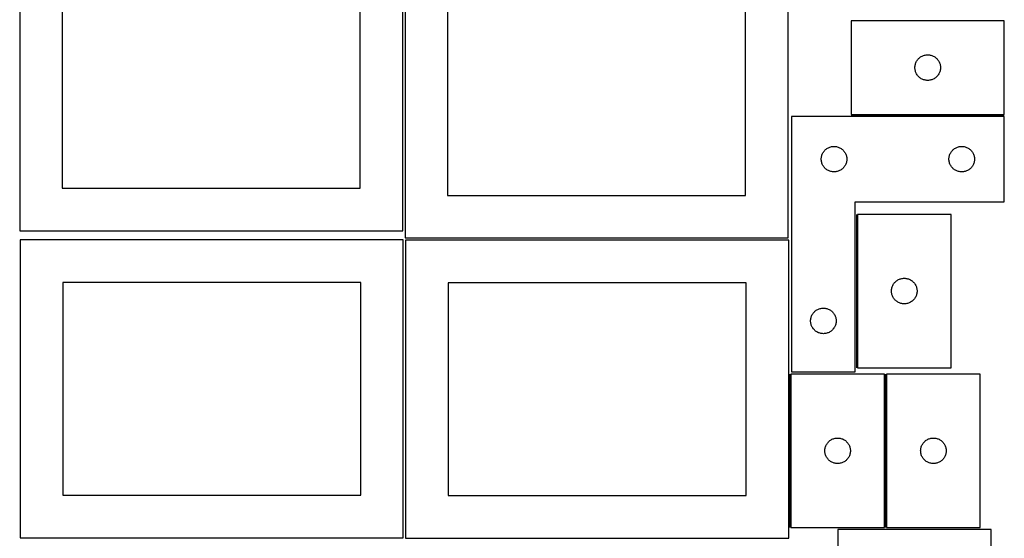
# Model space of a CAD drawing. Header units: millimetres. Extents: x 7 to 1243, y 7 to 2493.
# Tile 3 of 16: x 550 to 1243, y 429 to 795. Entities that reach past the tile are written whole.
import ezdxf

# ---------------------------------------------------------------- set-up
doc = ezdxf.new("R2010")
doc.units = ezdxf.units.MM
doc.layers.add('COMMON', color=5, linetype='CONTINUOUS', true_color=0x0000ff)
doc.layers.add('CUT', color=7, linetype='CONTINUOUS', true_color=0x000000)

msp = doc.modelspace()

# ---------------------------------------------------------------- linework, layer by layer
at = {"layer": 'COMMON'}
for p, q in [((1135.379151, 727.394925), (1243.379151, 727.394925)), ((1139.129151, 657.689788), (1139.129151, 549.689788)), ((1092.181177, 545.114137), (1092.181177, 437.114137)), ((1159.681179, 437.114137), (1159.681179, 545.114137))]:
    msp.add_line(p, q, dxfattribs=at)
at = {"layer": 'CUT'}
for p, q in [((549.572174, 856.146698), (549.572174, 646.146698)), ((819.572174, 646.146698), (819.572174, 856.146698)), ((821.08374, 851.083832), (821.08374, 641.083832)), ((1091.08374, 641.083832), (1091.08374, 851.083832)), ((579.572174, 826.146698), (579.572174, 676.146698)), ((789.572174, 676.146698), (789.572174, 826.146698)), ((851.08374, 821.083832), (851.08374, 671.083832)), ((1061.08374, 671.083832), (1061.08374, 821.083832)), ((1243.379151, 794.144926), (1135.379151, 794.144926)), ((1135.379151, 794.144926), (1135.379151, 728.144926)), ((1243.379151, 728.144926), (1243.379151, 794.144926)), ((1188.790523, 770.125656), (1189.379151, 770.144926)), ((1189.379151, 770.144926), (1189.967779, 770.125656)), ((1180.552083, 762.900739), (1180.685818, 763.474297)), ((1180.685818, 763.474297), (1180.85678, 764.037881)), ((1180.85678, 764.037881), (1181.064235, 764.589077)), ((1181.064235, 764.589077), (1181.307296, 765.125524)), ((1181.307296, 765.125524), (1181.584922, 765.644926)), ((1181.584922, 765.644926), (1181.895924, 766.145058)), ((1181.895924, 766.145058), (1182.238971, 766.623779)), ((1182.238971, 766.623779), (1182.612593, 767.079038)), ((1182.612593, 767.079038), (1183.01519, 767.508887)), ((1183.01519, 767.508887), (1183.445039, 767.911484)), ((1183.445039, 767.911484), (1183.900298, 768.285106)), ((1183.900298, 768.285106), (1184.379019, 768.628152)), ((1184.379019, 768.628152), (1184.879151, 768.939154)), ((1184.879151, 768.939154), (1185.398553, 769.21678)), ((1185.398553, 769.21678), (1185.935, 769.459842)), ((1185.935, 769.459842), (1186.486196, 769.667297)), ((1186.486196, 769.667297), (1187.049779, 769.838258)), ((1187.049779, 769.838258), (1187.623338, 769.971993)), ((1187.623338, 769.971993), (1188.204415, 770.067929)), ((1188.204415, 770.067929), (1188.790523, 770.125656)), ((1189.967779, 770.125656), (1190.553887, 770.067929)), ((1190.553887, 770.067929), (1191.134964, 769.971993)), ((1191.134964, 769.971993), (1191.708522, 769.838258)), ((1191.708522, 769.838258), (1192.272106, 769.667297)), ((1192.272106, 769.667297), (1192.823302, 769.459842)), ((1192.823302, 769.459842), (1193.359749, 769.21678)), ((1193.359749, 769.21678), (1193.879151, 768.939154)), ((1193.879151, 768.939154), (1194.379283, 768.628152)), ((1194.379283, 768.628152), (1194.858004, 768.285106)), ((1194.858004, 768.285106), (1195.313263, 767.911484)), ((1195.313263, 767.911484), (1195.743112, 767.508887)), ((1195.743112, 767.508887), (1196.145709, 767.079038)), ((1196.145709, 767.079038), (1196.519331, 766.623779)), ((1196.519331, 766.623779), (1196.862377, 766.145058)), ((1196.862377, 766.145058), (1197.173379, 765.644926)), ((1197.173379, 765.644926), (1197.451006, 765.125524)), ((1197.451006, 765.125524), (1197.694067, 764.589077)), ((1197.694067, 764.589077), (1197.901522, 764.037881)), ((1197.901522, 764.037881), (1198.072483, 763.474297)), ((1198.072483, 763.474297), (1198.206218, 762.900739)), ((1180.379151, 761.144926), (1180.398421, 761.733554)), ((1180.398421, 760.556298), (1180.379151, 761.144926)), ((1180.398421, 761.733554), (1180.456147, 762.319661)), ((1180.456147, 759.97019), (1180.398421, 760.556298)), ((1180.456147, 762.319661), (1180.552083, 762.900739)), ((1180.552083, 759.389113), (1180.456147, 759.97019)), ((1180.685818, 758.815554), (1180.552083, 759.389113)), ((1180.85678, 758.251971), (1180.685818, 758.815554)), ((1181.064235, 757.700775), (1180.85678, 758.251971)), ((1181.307296, 757.164328), (1181.064235, 757.700775)), ((1181.584922, 756.644926), (1181.307296, 757.164328)), ((1181.895924, 756.144794), (1181.584922, 756.644926)), ((1197.173379, 756.644926), (1196.862377, 756.144794)), ((1197.451006, 757.164328), (1197.173379, 756.644926)), ((1197.694067, 757.700775), (1197.451006, 757.164328)), ((1197.901522, 758.251971), (1197.694067, 757.700775)), ((1198.072483, 758.815554), (1197.901522, 758.251971)), ((1198.206218, 759.389113), (1198.072483, 758.815554)), ((1198.206218, 762.900739), (1198.302155, 762.319661)), ((1198.302155, 759.97019), (1198.206218, 759.389113)), ((1198.302155, 762.319661), (1198.359881, 761.733554)), ((1198.359881, 760.556298), (1198.302155, 759.97019)), ((1198.359881, 761.733554), (1198.379151, 761.144926)), ((1198.379151, 761.144926), (1198.359881, 760.556298)), ((1182.238971, 755.666073), (1181.895924, 756.144794)), ((1182.612593, 755.210813), (1182.238971, 755.666073)), ((1183.01519, 754.780965), (1182.612593, 755.210813)), ((1183.445039, 754.378367), (1183.01519, 754.780965)), ((1183.900298, 754.004746), (1183.445039, 754.378367)), ((1184.379019, 753.661699), (1183.900298, 754.004746)), ((1184.879151, 753.350697), (1184.379019, 753.661699)), ((1185.398553, 753.073071), (1184.879151, 753.350697)), ((1185.935, 752.83001), (1185.398553, 753.073071)), ((1186.486196, 752.622555), (1185.935, 752.83001)), ((1187.049779, 752.451593), (1186.486196, 752.622555)), ((1187.623338, 752.317858), (1187.049779, 752.451593)), ((1188.204415, 752.221922), (1187.623338, 752.317858)), ((1188.790523, 752.164195), (1188.204415, 752.221922)), ((1189.379151, 752.144926), (1188.790523, 752.164195)), ((1189.967779, 752.164195), (1189.379151, 752.144926)), ((1190.553887, 752.221922), (1189.967779, 752.164195)), ((1191.134964, 752.317858), (1190.553887, 752.221922)), ((1191.708522, 752.451593), (1191.134964, 752.317858)), ((1192.272106, 752.622555), (1191.708522, 752.451593)), ((1192.823302, 752.83001), (1192.272106, 752.622555)), ((1193.359749, 753.073071), (1192.823302, 752.83001)), ((1193.879151, 753.350697), (1193.359749, 753.073071)), ((1194.379283, 753.661699), (1193.879151, 753.350697)), ((1194.858004, 754.004746), (1194.379283, 753.661699)), ((1195.313263, 754.378367), (1194.858004, 754.004746)), ((1195.743112, 754.780965), (1195.313263, 754.378367)), ((1196.145709, 755.210813), (1195.743112, 754.780965)), ((1196.519331, 755.666073), (1196.145709, 755.210813)), ((1196.862377, 756.144794), (1196.519331, 755.666073)), ((1093.379151, 726.644925), (1093.379151, 546.644925)), ((1243.379151, 726.644925), (1093.379151, 726.644925)), ((1135.379151, 728.144926), (1243.379151, 728.144926)), ((1243.379151, 666.644925), (1243.379151, 726.644925)), ((1115.307296, 700.625523), (1115.584922, 701.144925)), ((1115.584922, 701.144925), (1115.895924, 701.645057)), ((1115.895924, 701.645057), (1116.238971, 702.123778)), ((1116.238971, 702.123778), (1116.612593, 702.579037)), ((1116.612593, 702.579037), (1117.01519, 703.008886)), ((1117.01519, 703.008886), (1117.445039, 703.411483)), ((1117.445039, 703.411483), (1117.900298, 703.785105)), ((1117.900298, 703.785105), (1118.379019, 704.128151)), ((1118.379019, 704.128151), (1118.879151, 704.439153)), ((1118.879151, 704.439153), (1119.398553, 704.716779)), ((1119.398553, 704.716779), (1119.935, 704.959841)), ((1119.935, 704.959841), (1120.486196, 705.167296)), ((1120.486196, 705.167296), (1121.049779, 705.338257)), ((1121.049779, 705.338257), (1121.623338, 705.471992)), ((1121.623338, 705.471992), (1122.204415, 705.567928)), ((1122.204415, 705.567928), (1122.790523, 705.625655)), ((1122.790523, 705.625655), (1123.379151, 705.644925)), ((1123.379151, 705.644925), (1123.967779, 705.625655)), ((1123.967779, 705.625655), (1124.553887, 705.567928)), ((1124.553887, 705.567928), (1125.134964, 705.471992)), ((1125.134964, 705.471992), (1125.708522, 705.338257)), ((1125.708522, 705.338257), (1126.272106, 705.167296)), ((1126.272106, 705.167296), (1126.823302, 704.959841)), ((1126.823302, 704.959841), (1127.359749, 704.716779)), ((1127.359749, 704.716779), (1127.879151, 704.439153)), ((1127.879151, 704.439153), (1128.379283, 704.128151)), ((1128.379283, 704.128151), (1128.858004, 703.785105)), ((1128.858004, 703.785105), (1129.313263, 703.411483)), ((1129.313263, 703.411483), (1129.743112, 703.008886)), ((1129.743112, 703.008886), (1130.145709, 702.579037)), ((1130.145709, 702.579037), (1130.519331, 702.123778)), ((1130.519331, 702.123778), (1130.862377, 701.645057)), ((1130.862377, 701.645057), (1131.173379, 701.144925)), ((1131.173379, 701.144925), (1131.451006, 700.625523)), ((1205.307296, 700.625523), (1205.584922, 701.144925)), ((1205.584922, 701.144925), (1205.895924, 701.645057)), ((1205.895924, 701.645057), (1206.238971, 702.123778)), ((1206.238971, 702.123778), (1206.612593, 702.579037)), ((1206.612593, 702.579037), (1207.01519, 703.008886)), ((1207.01519, 703.008886), (1207.445039, 703.411483)), ((1207.445039, 703.411483), (1207.900298, 703.785105)), ((1207.900298, 703.785105), (1208.379019, 704.128151)), ((1208.379019, 704.128151), (1208.879151, 704.439153)), ((1208.879151, 704.439153), (1209.398553, 704.716779)), ((1209.398553, 704.716779), (1209.935, 704.959841)), ((1209.935, 704.959841), (1210.486196, 705.167296)), ((1210.486196, 705.167296), (1211.049779, 705.338257)), ((1211.049779, 705.338257), (1211.623338, 705.471992)), ((1211.623338, 705.471992), (1212.204415, 705.567928)), ((1212.204415, 705.567928), (1212.790523, 705.625655)), ((1212.790523, 705.625655), (1213.379151, 705.644925)), ((1213.379151, 705.644925), (1213.967779, 705.625655)), ((1213.967779, 705.625655), (1214.553887, 705.567928)), ((1214.553887, 705.567928), (1215.134964, 705.471992)), ((1215.134964, 705.471992), (1215.708522, 705.338257)), ((1215.708522, 705.338257), (1216.272106, 705.167296)), ((1216.272106, 705.167296), (1216.823302, 704.959841)), ((1216.823302, 704.959841), (1217.359749, 704.716779)), ((1217.359749, 704.716779), (1217.879151, 704.439153)), ((1217.879151, 704.439153), (1218.379283, 704.128151)), ((1218.379283, 704.128151), (1218.858004, 703.785105)), ((1218.858004, 703.785105), (1219.313263, 703.411483)), ((1219.313263, 703.411483), (1219.743112, 703.008886)), ((1219.743112, 703.008886), (1220.145709, 702.579037)), ((1220.145709, 702.579037), (1220.519331, 702.123778)), ((1220.519331, 702.123778), (1220.862377, 701.645057)), ((1220.862377, 701.645057), (1221.173379, 701.144925)), ((1221.173379, 701.144925), (1221.451006, 700.625523)), ((1114.379151, 696.644925), (1114.398421, 697.233553)), ((1114.398421, 696.056297), (1114.379151, 696.644925)), ((1114.398421, 697.233553), (1114.456147, 697.81966)), ((1114.456147, 695.470189), (1114.398421, 696.056297)), ((1114.456147, 697.81966), (1114.552083, 698.400738)), ((1114.552083, 694.889112), (1114.456147, 695.470189)), ((1114.552083, 698.400738), (1114.685818, 698.974296)), ((1114.685818, 694.315553), (1114.552083, 694.889112)), ((1114.685818, 698.974296), (1114.85678, 699.53788)), ((1114.85678, 693.75197), (1114.685818, 694.315553)), ((1114.85678, 699.53788), (1115.064235, 700.089076)), ((1115.064235, 700.089076), (1115.307296, 700.625523)), ((1131.451006, 700.625523), (1131.694067, 700.089076)), ((1131.694067, 700.089076), (1131.901522, 699.53788)), ((1131.901522, 699.53788), (1132.072483, 698.974296)), ((1132.072483, 694.315553), (1131.901522, 693.75197)), ((1132.072483, 698.974296), (1132.206218, 698.400738)), ((1132.206218, 694.889112), (1132.072483, 694.315553)), ((1132.206218, 698.400738), (1132.302155, 697.81966)), ((1132.302155, 695.470189), (1132.206218, 694.889112)), ((1132.302155, 697.81966), (1132.359881, 697.233553)), ((1132.359881, 696.056297), (1132.302155, 695.470189)), ((1132.359881, 697.233553), (1132.379151, 696.644925)), ((1132.379151, 696.644925), (1132.359881, 696.056297)), ((1204.379151, 696.644925), (1204.398421, 697.233553)), ((1204.398421, 696.056297), (1204.379151, 696.644925)), ((1204.398421, 697.233553), (1204.456147, 697.81966)), ((1204.456147, 695.470189), (1204.398421, 696.056297)), ((1204.456147, 697.81966), (1204.552083, 698.400738)), ((1204.552083, 694.889112), (1204.456147, 695.470189)), ((1204.552083, 698.400738), (1204.685818, 698.974296)), ((1204.685818, 694.315553), (1204.552083, 694.889112)), ((1204.685818, 698.974296), (1204.85678, 699.53788)), ((1204.85678, 693.75197), (1204.685818, 694.315553)), ((1204.85678, 699.53788), (1205.064235, 700.089076)), ((1205.064235, 700.089076), (1205.307296, 700.625523)), ((1221.451006, 700.625523), (1221.694067, 700.089076)), ((1221.694067, 700.089076), (1221.901522, 699.53788)), ((1221.901522, 699.53788), (1222.072483, 698.974296)), ((1222.072483, 694.315553), (1221.901522, 693.75197)), ((1222.072483, 698.974296), (1222.206218, 698.400738)), ((1222.206218, 694.889112), (1222.072483, 694.315553)), ((1222.206218, 698.400738), (1222.302155, 697.81966)), ((1222.302155, 695.470189), (1222.206218, 694.889112)), ((1222.302155, 697.81966), (1222.359881, 697.233553)), ((1222.359881, 696.056297), (1222.302155, 695.470189)), ((1222.359881, 697.233553), (1222.379151, 696.644925)), ((1222.379151, 696.644925), (1222.359881, 696.056297)), ((1115.064235, 693.200774), (1114.85678, 693.75197)), ((1115.307296, 692.664327), (1115.064235, 693.200774)), ((1115.584922, 692.144925), (1115.307296, 692.664327)), ((1115.895924, 691.644793), (1115.584922, 692.144925)), ((1116.238971, 691.166072), (1115.895924, 691.644793)), ((1116.612593, 690.710812), (1116.238971, 691.166072)), ((1117.01519, 690.280964), (1116.612593, 690.710812)), ((1117.445039, 689.878366), (1117.01519, 690.280964)), ((1117.900298, 689.504745), (1117.445039, 689.878366)), ((1118.379019, 689.161698), (1117.900298, 689.504745)), ((1118.879151, 688.850696), (1118.379019, 689.161698)), ((1119.398553, 688.57307), (1118.879151, 688.850696)), ((1119.935, 688.330009), (1119.398553, 688.57307)), ((1120.486196, 688.122554), (1119.935, 688.330009)), ((1121.049779, 687.951592), (1120.486196, 688.122554)), ((1121.623338, 687.817857), (1121.049779, 687.951592)), ((1122.204415, 687.721921), (1121.623338, 687.817857)), ((1122.790523, 687.664194), (1122.204415, 687.721921)), ((1123.379151, 687.644925), (1122.790523, 687.664194)), ((1123.967779, 687.664194), (1123.379151, 687.644925)), ((1124.553887, 687.721921), (1123.967779, 687.664194)), ((1125.134964, 687.817857), (1124.553887, 687.721921)), ((1125.708522, 687.951592), (1125.134964, 687.817857)), ((1126.272106, 688.122554), (1125.708522, 687.951592)), ((1126.823302, 688.330009), (1126.272106, 688.122554)), ((1127.359749, 688.57307), (1126.823302, 688.330009)), ((1127.879151, 688.850696), (1127.359749, 688.57307)), ((1128.379283, 689.161698), (1127.879151, 688.850696)), ((1128.858004, 689.504745), (1128.379283, 689.161698)), ((1129.313263, 689.878366), (1128.858004, 689.504745)), ((1129.743112, 690.280964), (1129.313263, 689.878366)), ((1130.145709, 690.710812), (1129.743112, 690.280964)), ((1130.519331, 691.166072), (1130.145709, 690.710812)), ((1130.862377, 691.644793), (1130.519331, 691.166072)), ((1131.173379, 692.144925), (1130.862377, 691.644793)), ((1131.451006, 692.664327), (1131.173379, 692.144925)), ((1131.694067, 693.200774), (1131.451006, 692.664327)), ((1131.901522, 693.75197), (1131.694067, 693.200774)), ((1205.064235, 693.200774), (1204.85678, 693.75197)), ((1205.307296, 692.664327), (1205.064235, 693.200774)), ((1205.584922, 692.144925), (1205.307296, 692.664327)), ((1205.895924, 691.644793), (1205.584922, 692.144925)), ((1206.238971, 691.166072), (1205.895924, 691.644793)), ((1206.612593, 690.710812), (1206.238971, 691.166072)), ((1207.01519, 690.280964), (1206.612593, 690.710812)), ((1207.445039, 689.878366), (1207.01519, 690.280964)), ((1207.900298, 689.504745), (1207.445039, 689.878366)), ((1208.379019, 689.161698), (1207.900298, 689.504745)), ((1208.879151, 688.850696), (1208.379019, 689.161698)), ((1209.398553, 688.57307), (1208.879151, 688.850696)), ((1209.935, 688.330009), (1209.398553, 688.57307)), ((1210.486196, 688.122554), (1209.935, 688.330009)), ((1211.049779, 687.951592), (1210.486196, 688.122554)), ((1211.623338, 687.817857), (1211.049779, 687.951592)), ((1212.204415, 687.721921), (1211.623338, 687.817857)), ((1212.790523, 687.664194), (1212.204415, 687.721921)), ((1213.379151, 687.644925), (1212.790523, 687.664194)), ((1213.967779, 687.664194), (1213.379151, 687.644925)), ((1214.553887, 687.721921), (1213.967779, 687.664194)), ((1215.134964, 687.817857), (1214.553887, 687.721921)), ((1215.708522, 687.951592), (1215.134964, 687.817857)), ((1216.272106, 688.122554), (1215.708522, 687.951592)), ((1216.823302, 688.330009), (1216.272106, 688.122554)), ((1217.359749, 688.57307), (1216.823302, 688.330009)), ((1217.879151, 688.850696), (1217.359749, 688.57307)), ((1218.379283, 689.161698), (1217.879151, 688.850696)), ((1218.858004, 689.504745), (1218.379283, 689.161698)), ((1219.313263, 689.878366), (1218.858004, 689.504745)), ((1219.743112, 690.280964), (1219.313263, 689.878366)), ((1220.145709, 690.710812), (1219.743112, 690.280964)), ((1220.519331, 691.166072), (1220.145709, 690.710812)), ((1220.862377, 691.644793), (1220.519331, 691.166072)), ((1221.173379, 692.144925), (1220.862377, 691.644793)), ((1221.451006, 692.664327), (1221.173379, 692.144925)), ((1221.694067, 693.200774), (1221.451006, 692.664327)), ((1221.901522, 693.75197), (1221.694067, 693.200774)), ((579.572174, 676.146698), (789.572174, 676.146698)), ((851.08374, 671.083832), (1061.08374, 671.083832)), ((1138.379151, 546.644925), (1138.379151, 666.644925)), ((1138.379151, 666.644925), (1243.379151, 666.644925)), ((1139.879152, 657.689788), (1139.879152, 549.689788)), ((1205.879152, 657.689788), (1139.879152, 657.689788)), ((1205.879152, 549.689788), (1205.879152, 657.689788)), ((549.572174, 646.146698), (819.572174, 646.146698)), ((819.894128, 639.776161), (549.894128, 639.776161)), ((549.894128, 639.776161), (549.894128, 429.776161)), ((819.894128, 429.776161), (819.894128, 639.776161)), ((821.08374, 641.083832), (1091.08374, 641.083832)), ((1091.431177, 639.568458), (821.431177, 639.568458)), ((821.431177, 639.568458), (821.431177, 429.568458)), ((1091.431177, 429.568458), (1091.431177, 639.568458)), ((1166.94504, 610.456346), (1167.400299, 610.829968)), ((1167.400299, 610.829968), (1167.87902, 611.173014)), ((1167.87902, 611.173014), (1168.379152, 611.484016)), ((1168.379152, 611.484016), (1168.898554, 611.761642)), ((1168.898554, 611.761642), (1169.435001, 612.004703)), ((1169.435001, 612.004703), (1169.986197, 612.212159)), ((1169.986197, 612.212159), (1170.54978, 612.38312)), ((1170.54978, 612.38312), (1171.123339, 612.516855)), ((1171.123339, 612.516855), (1171.704416, 612.612791)), ((1171.704416, 612.612791), (1172.290524, 612.670518)), ((1172.290524, 612.670518), (1172.879152, 612.689788)), ((1172.879152, 612.689788), (1173.46778, 612.670518)), ((1173.46778, 612.670518), (1174.053888, 612.612791)), ((1174.053888, 612.612791), (1174.634965, 612.516855)), ((1174.634965, 612.516855), (1175.208523, 612.38312)), ((1175.208523, 612.38312), (1175.772107, 612.212159)), ((1175.772107, 612.212159), (1176.323303, 612.004703)), ((1176.323303, 612.004703), (1176.85975, 611.761642)), ((1176.85975, 611.761642), (1177.379152, 611.484016)), ((1177.379152, 611.484016), (1177.879284, 611.173014)), ((1177.879284, 611.173014), (1178.358005, 610.829968)), ((1178.358005, 610.829968), (1178.813264, 610.456346)), ((789.894128, 609.776161), (579.894128, 609.776161)), ((579.894128, 609.776161), (579.894128, 459.776161)), ((789.894128, 459.776161), (789.894128, 609.776161)), ((1061.431177, 609.568458), (851.431177, 609.568458)), ((851.431177, 609.568458), (851.431177, 459.568458)), ((1061.431177, 459.568458), (1061.431177, 609.568458)), ((1163.879152, 603.689788), (1163.898422, 604.278416)), ((1163.898422, 603.101159), (1163.879152, 603.689788)), ((1163.898422, 604.278416), (1163.956148, 604.864523)), ((1163.956148, 604.864523), (1164.052084, 605.4456)), ((1164.052084, 605.4456), (1164.185819, 606.019159)), ((1164.185819, 606.019159), (1164.356781, 606.582743)), ((1164.356781, 606.582743), (1164.564236, 607.133938)), ((1164.564236, 607.133938), (1164.807297, 607.670386)), ((1164.807297, 607.670386), (1165.084923, 608.189788)), ((1165.084923, 608.189788), (1165.395925, 608.68992)), ((1165.395925, 608.68992), (1165.738972, 609.16864)), ((1165.738972, 609.16864), (1166.112594, 609.6239)), ((1166.112594, 609.6239), (1166.515191, 610.053749)), ((1166.515191, 610.053749), (1166.94504, 610.456346)), ((1178.813264, 610.456346), (1179.243113, 610.053749)), ((1179.243113, 610.053749), (1179.64571, 609.6239)), ((1179.64571, 609.6239), (1180.019332, 609.16864)), ((1180.019332, 609.16864), (1180.362378, 608.68992)), ((1180.362378, 608.68992), (1180.67338, 608.189788)), ((1180.67338, 608.189788), (1180.951007, 607.670386)), ((1180.951007, 607.670386), (1181.194068, 607.133938)), ((1181.194068, 607.133938), (1181.401523, 606.582743)), ((1181.401523, 606.582743), (1181.572484, 606.019159)), ((1181.572484, 606.019159), (1181.706219, 605.4456)), ((1181.706219, 605.4456), (1181.802156, 604.864523)), ((1181.802156, 604.864523), (1181.859882, 604.278416)), ((1181.859882, 604.278416), (1181.879152, 603.689788)), ((1181.879152, 603.689788), (1181.859882, 603.101159)), ((1163.956148, 602.515052), (1163.898422, 603.101159)), ((1164.052084, 601.933975), (1163.956148, 602.515052)), ((1164.185819, 601.360416), (1164.052084, 601.933975)), ((1164.356781, 600.796832), (1164.185819, 601.360416)), ((1164.564236, 600.245637), (1164.356781, 600.796832)), ((1164.807297, 599.709189), (1164.564236, 600.245637)), ((1165.084923, 599.189788), (1164.807297, 599.709189)), ((1165.395925, 598.689655), (1165.084923, 599.189788)), ((1165.738972, 598.210935), (1165.395925, 598.689655)), ((1166.112594, 597.755675), (1165.738972, 598.210935)), ((1166.515191, 597.325827), (1166.112594, 597.755675)), ((1166.94504, 596.923229), (1166.515191, 597.325827)), ((1167.400299, 596.549607), (1166.94504, 596.923229)), ((1178.813264, 596.923229), (1178.358005, 596.549607)), ((1179.243113, 597.325827), (1178.813264, 596.923229)), ((1179.64571, 597.755675), (1179.243113, 597.325827)), ((1180.019332, 598.210935), (1179.64571, 597.755675)), ((1180.362378, 598.689655), (1180.019332, 598.210935)), ((1180.67338, 599.189788), (1180.362378, 598.689655)), ((1180.951007, 599.709189), (1180.67338, 599.189788)), ((1181.194068, 600.245637), (1180.951007, 599.709189)), ((1181.401523, 600.796832), (1181.194068, 600.245637)), ((1181.572484, 601.360416), (1181.401523, 600.796832)), ((1181.706219, 601.933975), (1181.572484, 601.360416)), ((1181.802156, 602.515052), (1181.706219, 601.933975)), ((1181.859882, 603.101159), (1181.802156, 602.515052)), ((1109.945039, 589.411483), (1110.400298, 589.785105)), ((1110.400298, 589.785105), (1110.879019, 590.128151)), ((1110.879019, 590.128151), (1111.379151, 590.439153)), ((1111.379151, 590.439153), (1111.898553, 590.716779)), ((1111.898553, 590.716779), (1112.435, 590.959841)), ((1112.435, 590.959841), (1112.986196, 591.167296)), ((1112.986196, 591.167296), (1113.549779, 591.338257)), ((1113.549779, 591.338257), (1114.123338, 591.471992)), ((1114.123338, 591.471992), (1114.704415, 591.567928)), ((1114.704415, 591.567928), (1115.290523, 591.625655)), ((1115.290523, 591.625655), (1115.879151, 591.644925)), ((1115.879151, 591.644925), (1116.467779, 591.625655)), ((1116.467779, 591.625655), (1117.053887, 591.567928)), ((1117.053887, 591.567928), (1117.634964, 591.471992)), ((1117.634964, 591.471992), (1118.208522, 591.338257)), ((1118.208522, 591.338257), (1118.772106, 591.167296)), ((1118.772106, 591.167296), (1119.323302, 590.959841)), ((1119.323302, 590.959841), (1119.859749, 590.716779)), ((1119.859749, 590.716779), (1120.379151, 590.439153)), ((1120.379151, 590.439153), (1120.879283, 590.128151)), ((1120.879283, 590.128151), (1121.358004, 589.785105)), ((1121.358004, 589.785105), (1121.813263, 589.411483)), ((1167.87902, 596.206561), (1167.400299, 596.549607)), ((1168.379152, 595.895559), (1167.87902, 596.206561)), ((1168.898554, 595.617933), (1168.379152, 595.895559)), ((1169.435001, 595.374872), (1168.898554, 595.617933)), ((1169.986197, 595.167416), (1169.435001, 595.374872)), ((1170.54978, 594.996455), (1169.986197, 595.167416)), ((1171.123339, 594.86272), (1170.54978, 594.996455)), ((1171.704416, 594.766784), (1171.123339, 594.86272)), ((1172.290524, 594.709057), (1171.704416, 594.766784)), ((1172.879152, 594.689788), (1172.290524, 594.709057)), ((1173.46778, 594.709057), (1172.879152, 594.689788)), ((1174.053888, 594.766784), (1173.46778, 594.709057)), ((1174.634965, 594.86272), (1174.053888, 594.766784)), ((1175.208523, 594.996455), (1174.634965, 594.86272)), ((1175.772107, 595.167416), (1175.208523, 594.996455)), ((1176.323303, 595.374872), (1175.772107, 595.167416)), ((1176.85975, 595.617933), (1176.323303, 595.374872)), ((1177.379152, 595.895559), (1176.85975, 595.617933)), ((1177.879284, 596.206561), (1177.379152, 595.895559)), ((1178.358005, 596.549607), (1177.879284, 596.206561)), ((1106.879151, 582.644925), (1106.898421, 583.233553)), ((1106.898421, 583.233553), (1106.956147, 583.81966)), ((1106.956147, 583.81966), (1107.052083, 584.400738)), ((1107.052083, 584.400738), (1107.185818, 584.974296)), ((1107.185818, 584.974296), (1107.35678, 585.53788)), ((1107.35678, 585.53788), (1107.564235, 586.089076)), ((1107.564235, 586.089076), (1107.807296, 586.625523)), ((1107.807296, 586.625523), (1108.084922, 587.144925)), ((1108.084922, 587.144925), (1108.395924, 587.645057)), ((1108.395924, 587.645057), (1108.738971, 588.123778)), ((1108.738971, 588.123778), (1109.112593, 588.579037)), ((1109.112593, 588.579037), (1109.51519, 589.008886)), ((1109.51519, 589.008886), (1109.945039, 589.411483)), ((1121.813263, 589.411483), (1122.243112, 589.008886)), ((1122.243112, 589.008886), (1122.645709, 588.579037)), ((1122.645709, 588.579037), (1123.019331, 588.123778)), ((1123.019331, 588.123778), (1123.362377, 587.645057)), ((1123.362377, 587.645057), (1123.673379, 587.144925)), ((1123.673379, 587.144925), (1123.951006, 586.625523)), ((1123.951006, 586.625523), (1124.194067, 586.089076)), ((1124.194067, 586.089076), (1124.401522, 585.53788)), ((1124.401522, 585.53788), (1124.572483, 584.974296)), ((1124.572483, 584.974296), (1124.706218, 584.400738)), ((1124.706218, 584.400738), (1124.802155, 583.81966)), ((1124.802155, 583.81966), (1124.859881, 583.233553)), ((1124.859881, 583.233553), (1124.879151, 582.644925)), ((1106.898421, 582.056297), (1106.879151, 582.644925)), ((1106.956147, 581.470189), (1106.898421, 582.056297)), ((1107.052083, 580.889112), (1106.956147, 581.470189)), ((1107.185818, 580.315553), (1107.052083, 580.889112)), ((1107.35678, 579.75197), (1107.185818, 580.315553)), ((1107.564235, 579.200774), (1107.35678, 579.75197)), ((1107.807296, 578.664327), (1107.564235, 579.200774)), ((1108.084922, 578.144925), (1107.807296, 578.664327)), ((1108.395924, 577.644793), (1108.084922, 578.144925)), ((1108.738971, 577.166072), (1108.395924, 577.644793)), ((1109.112593, 576.710812), (1108.738971, 577.166072)), ((1109.51519, 576.280964), (1109.112593, 576.710812)), ((1109.945039, 575.878366), (1109.51519, 576.280964)), ((1110.400298, 575.504745), (1109.945039, 575.878366)), ((1121.813263, 575.878366), (1121.358004, 575.504745)), ((1122.243112, 576.280964), (1121.813263, 575.878366)), ((1122.645709, 576.710812), (1122.243112, 576.280964)), ((1123.019331, 577.166072), (1122.645709, 576.710812)), ((1123.362377, 577.644793), (1123.019331, 577.166072)), ((1123.673379, 578.144925), (1123.362377, 577.644793)), ((1123.951006, 578.664327), (1123.673379, 578.144925)), ((1124.194067, 579.200774), (1123.951006, 578.664327)), ((1124.401522, 579.75197), (1124.194067, 579.200774)), ((1124.572483, 580.315553), (1124.401522, 579.75197)), ((1124.706218, 580.889112), (1124.572483, 580.315553)), ((1124.802155, 581.470189), (1124.706218, 580.889112)), ((1124.859881, 582.056297), (1124.802155, 581.470189)), ((1124.879151, 582.644925), (1124.859881, 582.056297)), ((1110.879019, 575.161698), (1110.400298, 575.504745)), ((1111.379151, 574.850696), (1110.879019, 575.161698)), ((1111.898553, 574.57307), (1111.379151, 574.850696)), ((1112.435, 574.330009), (1111.898553, 574.57307)), ((1112.986196, 574.122554), (1112.435, 574.330009)), ((1113.549779, 573.951592), (1112.986196, 574.122554)), ((1114.123338, 573.817857), (1113.549779, 573.951592)), ((1114.704415, 573.721921), (1114.123338, 573.817857)), ((1115.290523, 573.664194), (1114.704415, 573.721921)), ((1115.879151, 573.644925), (1115.290523, 573.664194)), ((1116.467779, 573.664194), (1115.879151, 573.644925)), ((1117.053887, 573.721921), (1116.467779, 573.664194)), ((1117.634964, 573.817857), (1117.053887, 573.721921)), ((1118.208522, 573.951592), (1117.634964, 573.817857)), ((1118.772106, 574.122554), (1118.208522, 573.951592)), ((1119.323302, 574.330009), (1118.772106, 574.122554)), ((1119.859749, 574.57307), (1119.323302, 574.330009)), ((1120.379151, 574.850696), (1119.859749, 574.57307)), ((1120.879283, 575.161698), (1120.379151, 574.850696)), ((1121.358004, 575.504745), (1120.879283, 575.161698)), ((1139.879152, 549.689788), (1205.879152, 549.689788)), ((1158.931178, 545.114137), (1092.931178, 545.114137)), ((1092.931178, 545.114137), (1092.931178, 437.114137)), ((1093.379151, 546.644925), (1138.379151, 546.644925)), ((1158.931178, 437.114137), (1158.931178, 545.114137)), ((1226.431179, 545.114137), (1160.431179, 545.114137)), ((1160.431179, 545.114137), (1160.431179, 437.114137)), ((1226.431179, 437.114137), (1226.431179, 545.114137)), ((1122.487027, 499.429053), (1123.038222, 499.636509)), ((1123.038222, 499.636509), (1123.601806, 499.80747)), ((1123.601806, 499.80747), (1124.175365, 499.941205)), ((1124.175365, 499.941205), (1124.756442, 500.037141)), ((1124.756442, 500.037141), (1125.34255, 500.094868)), ((1125.34255, 500.094868), (1125.931178, 500.114137)), ((1125.931178, 500.114137), (1126.519806, 500.094868)), ((1126.519806, 500.094868), (1127.105913, 500.037141)), ((1127.105913, 500.037141), (1127.686991, 499.941205)), ((1127.686991, 499.941205), (1128.260549, 499.80747)), ((1128.260549, 499.80747), (1128.824133, 499.636509)), ((1128.824133, 499.636509), (1129.375329, 499.429053)), ((1189.987028, 499.429053), (1190.538223, 499.636509)), ((1190.538223, 499.636509), (1191.101807, 499.80747)), ((1191.101807, 499.80747), (1191.675366, 499.941205)), ((1191.675366, 499.941205), (1192.256443, 500.037141)), ((1192.256443, 500.037141), (1192.842551, 500.094868)), ((1192.842551, 500.094868), (1193.431179, 500.114137)), ((1193.431179, 500.114137), (1194.019807, 500.094868)), ((1194.019807, 500.094868), (1194.605914, 500.037141)), ((1194.605914, 500.037141), (1195.186992, 499.941205)), ((1195.186992, 499.941205), (1195.76055, 499.80747)), ((1195.76055, 499.80747), (1196.324134, 499.636509)), ((1196.324134, 499.636509), (1196.87533, 499.429053)), ((1117.008174, 492.288873), (1117.10411, 492.86995)), ((1117.10411, 492.86995), (1117.237845, 493.443509)), ((1117.237845, 493.443509), (1117.408807, 494.007093)), ((1117.408807, 494.007093), (1117.616262, 494.558288)), ((1117.616262, 494.558288), (1117.859323, 495.094736)), ((1117.859323, 495.094736), (1118.136949, 495.614137)), ((1118.136949, 495.614137), (1118.447951, 496.114269)), ((1118.447951, 496.114269), (1118.790998, 496.59299)), ((1118.790998, 496.59299), (1119.164619, 497.04825)), ((1119.164619, 497.04825), (1119.567217, 497.478098)), ((1119.567217, 497.478098), (1119.997065, 497.880696)), ((1119.997065, 497.880696), (1120.452325, 498.254317)), ((1120.452325, 498.254317), (1120.931046, 498.597364)), ((1120.931046, 498.597364), (1121.431178, 498.908366)), ((1121.431178, 498.908366), (1121.950579, 499.185992)), ((1121.950579, 499.185992), (1122.487027, 499.429053)), ((1129.375329, 499.429053), (1129.911776, 499.185992)), ((1129.911776, 499.185992), (1130.431178, 498.908366)), ((1130.431178, 498.908366), (1130.93131, 498.597364)), ((1130.93131, 498.597364), (1131.410031, 498.254317)), ((1131.410031, 498.254317), (1131.86529, 497.880696)), ((1131.86529, 497.880696), (1132.295139, 497.478098)), ((1132.295139, 497.478098), (1132.697736, 497.04825)), ((1132.697736, 497.04825), (1133.071358, 496.59299)), ((1133.071358, 496.59299), (1133.414404, 496.114269)), ((1133.414404, 496.114269), (1133.725406, 495.614137)), ((1133.725406, 495.614137), (1134.003032, 495.094736)), ((1134.003032, 495.094736), (1134.246093, 494.558288)), ((1134.246093, 494.558288), (1134.453549, 494.007093)), ((1134.453549, 494.007093), (1134.62451, 493.443509)), ((1134.62451, 493.443509), (1134.758245, 492.86995)), ((1134.758245, 492.86995), (1134.854181, 492.288873)), ((1184.508175, 492.288873), (1184.604111, 492.86995)), ((1184.604111, 492.86995), (1184.737846, 493.443509)), ((1184.737846, 493.443509), (1184.908808, 494.007093)), ((1184.908808, 494.007093), (1185.116263, 494.558288)), ((1185.116263, 494.558288), (1185.359324, 495.094736)), ((1185.359324, 495.094736), (1185.63695, 495.614137)), ((1185.63695, 495.614137), (1185.947952, 496.114269)), ((1185.947952, 496.114269), (1186.290999, 496.59299)), ((1186.290999, 496.59299), (1186.66462, 497.04825)), ((1186.66462, 497.04825), (1187.067218, 497.478098)), ((1187.067218, 497.478098), (1187.497066, 497.880696)), ((1187.497066, 497.880696), (1187.952326, 498.254317)), ((1187.952326, 498.254317), (1188.431047, 498.597364)), ((1188.431047, 498.597364), (1188.931179, 498.908366)), ((1188.931179, 498.908366), (1189.45058, 499.185992)), ((1189.45058, 499.185992), (1189.987028, 499.429053)), ((1196.87533, 499.429053), (1197.411777, 499.185992)), ((1197.411777, 499.185992), (1197.931179, 498.908366)), ((1197.931179, 498.908366), (1198.431311, 498.597364)), ((1198.431311, 498.597364), (1198.910032, 498.254317)), ((1198.910032, 498.254317), (1199.365291, 497.880696)), ((1199.365291, 497.880696), (1199.79514, 497.478098)), ((1199.79514, 497.478098), (1200.197737, 497.04825)), ((1200.197737, 497.04825), (1200.571359, 496.59299)), ((1200.571359, 496.59299), (1200.914405, 496.114269)), ((1200.914405, 496.114269), (1201.225407, 495.614137)), ((1201.225407, 495.614137), (1201.503033, 495.094736)), ((1201.503033, 495.094736), (1201.746094, 494.558288)), ((1201.746094, 494.558288), (1201.95355, 494.007093)), ((1201.95355, 494.007093), (1202.124511, 493.443509)), ((1202.124511, 493.443509), (1202.258246, 492.86995)), ((1202.258246, 492.86995), (1202.354182, 492.288873)), ((1116.931178, 491.114137), (1116.950447, 491.702766)), ((1116.950447, 490.525509), (1116.931178, 491.114137)), ((1116.950447, 491.702766), (1117.008174, 492.288873)), ((1117.008174, 489.939402), (1116.950447, 490.525509)), ((1117.10411, 489.358324), (1117.008174, 489.939402)), ((1117.237845, 488.784766), (1117.10411, 489.358324)), ((1117.408807, 488.221182), (1117.237845, 488.784766)), ((1117.616262, 487.669986), (1117.408807, 488.221182)), ((1117.859323, 487.133539), (1117.616262, 487.669986)), ((1118.136949, 486.614137), (1117.859323, 487.133539)), ((1118.447951, 486.114005), (1118.136949, 486.614137)), ((1118.790998, 485.635284), (1118.447951, 486.114005)), ((1133.414404, 486.114005), (1133.071358, 485.635284)), ((1133.725406, 486.614137), (1133.414404, 486.114005)), ((1134.003032, 487.133539), (1133.725406, 486.614137)), ((1134.246093, 487.669986), (1134.003032, 487.133539)), ((1134.453549, 488.221182), (1134.246093, 487.669986)), ((1134.62451, 488.784766), (1134.453549, 488.221182)), ((1134.758245, 489.358324), (1134.62451, 488.784766)), ((1134.854181, 489.939402), (1134.758245, 489.358324)), ((1134.854181, 492.288873), (1134.911908, 491.702766)), ((1134.911908, 490.525509), (1134.854181, 489.939402)), ((1134.911908, 491.702766), (1134.931178, 491.114137)), ((1134.931178, 491.114137), (1134.911908, 490.525509)), ((1184.431179, 491.114137), (1184.450448, 491.702766)), ((1184.450448, 490.525509), (1184.431179, 491.114137)), ((1184.450448, 491.702766), (1184.508175, 492.288873)), ((1184.508175, 489.939402), (1184.450448, 490.525509)), ((1184.604111, 489.358324), (1184.508175, 489.939402)), ((1184.737846, 488.784766), (1184.604111, 489.358324)), ((1184.908808, 488.221182), (1184.737846, 488.784766)), ((1185.116263, 487.669986), (1184.908808, 488.221182)), ((1185.359324, 487.133539), (1185.116263, 487.669986)), ((1185.63695, 486.614137), (1185.359324, 487.133539)), ((1185.947952, 486.114005), (1185.63695, 486.614137)), ((1186.290999, 485.635284), (1185.947952, 486.114005)), ((1200.914405, 486.114005), (1200.571359, 485.635284)), ((1201.225407, 486.614137), (1200.914405, 486.114005)), ((1201.503033, 487.133539), (1201.225407, 486.614137)), ((1201.746094, 487.669986), (1201.503033, 487.133539)), ((1201.95355, 488.221182), (1201.746094, 487.669986)), ((1202.124511, 488.784766), (1201.95355, 488.221182)), ((1202.258246, 489.358324), (1202.124511, 488.784766)), ((1202.354182, 489.939402), (1202.258246, 489.358324)), ((1202.354182, 492.288873), (1202.411909, 491.702766)), ((1202.411909, 490.525509), (1202.354182, 489.939402)), ((1202.411909, 491.702766), (1202.431179, 491.114137)), ((1202.431179, 491.114137), (1202.411909, 490.525509)), ((1119.164619, 485.180025), (1118.790998, 485.635284)), ((1119.567217, 484.750176), (1119.164619, 485.180025)), ((1119.997065, 484.347579), (1119.567217, 484.750176)), ((1120.452325, 483.973957), (1119.997065, 484.347579)), ((1120.931046, 483.630911), (1120.452325, 483.973957)), ((1121.431178, 483.319909), (1120.931046, 483.630911)), ((1121.950579, 483.042283), (1121.431178, 483.319909)), ((1122.487027, 482.799222), (1121.950579, 483.042283)), ((1123.038222, 482.591766), (1122.487027, 482.799222)), ((1123.601806, 482.420805), (1123.038222, 482.591766)), ((1124.175365, 482.28707), (1123.601806, 482.420805)), ((1124.756442, 482.191134), (1124.175365, 482.28707)), ((1125.34255, 482.133407), (1124.756442, 482.191134)), ((1125.931178, 482.114137), (1125.34255, 482.133407)), ((1126.519806, 482.133407), (1125.931178, 482.114137)), ((1127.105913, 482.191134), (1126.519806, 482.133407)), ((1127.686991, 482.28707), (1127.105913, 482.191134)), ((1128.260549, 482.420805), (1127.686991, 482.28707)), ((1128.824133, 482.591766), (1128.260549, 482.420805)), ((1129.375329, 482.799222), (1128.824133, 482.591766)), ((1129.911776, 483.042283), (1129.375329, 482.799222)), ((1130.431178, 483.319909), (1129.911776, 483.042283)), ((1130.93131, 483.630911), (1130.431178, 483.319909)), ((1131.410031, 483.973957), (1130.93131, 483.630911)), ((1131.86529, 484.347579), (1131.410031, 483.973957)), ((1132.295139, 484.750176), (1131.86529, 484.347579)), ((1132.697736, 485.180025), (1132.295139, 484.750176)), ((1133.071358, 485.635284), (1132.697736, 485.180025)), ((1186.66462, 485.180025), (1186.290999, 485.635284)), ((1187.067218, 484.750176), (1186.66462, 485.180025)), ((1187.497066, 484.347579), (1187.067218, 484.750176)), ((1187.952326, 483.973957), (1187.497066, 484.347579)), ((1188.431047, 483.630911), (1187.952326, 483.973957)), ((1188.931179, 483.319909), (1188.431047, 483.630911)), ((1189.45058, 483.042283), (1188.931179, 483.319909)), ((1189.987028, 482.799222), (1189.45058, 483.042283)), ((1190.538223, 482.591766), (1189.987028, 482.799222)), ((1191.101807, 482.420805), (1190.538223, 482.591766)), ((1191.675366, 482.28707), (1191.101807, 482.420805)), ((1192.256443, 482.191134), (1191.675366, 482.28707)), ((1192.842551, 482.133407), (1192.256443, 482.191134)), ((1193.431179, 482.114137), (1192.842551, 482.133407)), ((1194.019807, 482.133407), (1193.431179, 482.114137)), ((1194.605914, 482.191134), (1194.019807, 482.133407)), ((1195.186992, 482.28707), (1194.605914, 482.191134)), ((1195.76055, 482.420805), (1195.186992, 482.28707)), ((1196.324134, 482.591766), (1195.76055, 482.420805)), ((1196.87533, 482.799222), (1196.324134, 482.591766)), ((1197.411777, 483.042283), (1196.87533, 482.799222)), ((1197.931179, 483.319909), (1197.411777, 483.042283)), ((1198.431311, 483.630911), (1197.931179, 483.319909)), ((1198.910032, 483.973957), (1198.431311, 483.630911)), ((1199.365291, 484.347579), (1198.910032, 483.973957)), ((1199.79514, 484.750176), (1199.365291, 484.347579)), ((1200.197737, 485.180025), (1199.79514, 484.750176)), ((1200.571359, 485.635284), (1200.197737, 485.180025)), ((579.894128, 459.776161), (789.894128, 459.776161)), ((851.431177, 459.568458), (1061.431177, 459.568458)), ((1092.931178, 437.114137), (1158.931178, 437.114137)), ((1160.431179, 437.114137), (1226.431179, 437.114137)), ((1234.134963, 435.558015), (1126.134963, 435.558015)), ((1126.134963, 435.558015), (1126.134963, 369.558015)), ((1234.134963, 369.558015), (1234.134963, 435.558015)), ((549.894128, 429.776161), (819.894128, 429.776161)), ((821.431177, 429.568458), (1091.431177, 429.568458))]:
    msp.add_line(p, q, dxfattribs=at)

doc.saveas('drawing.dxf')
